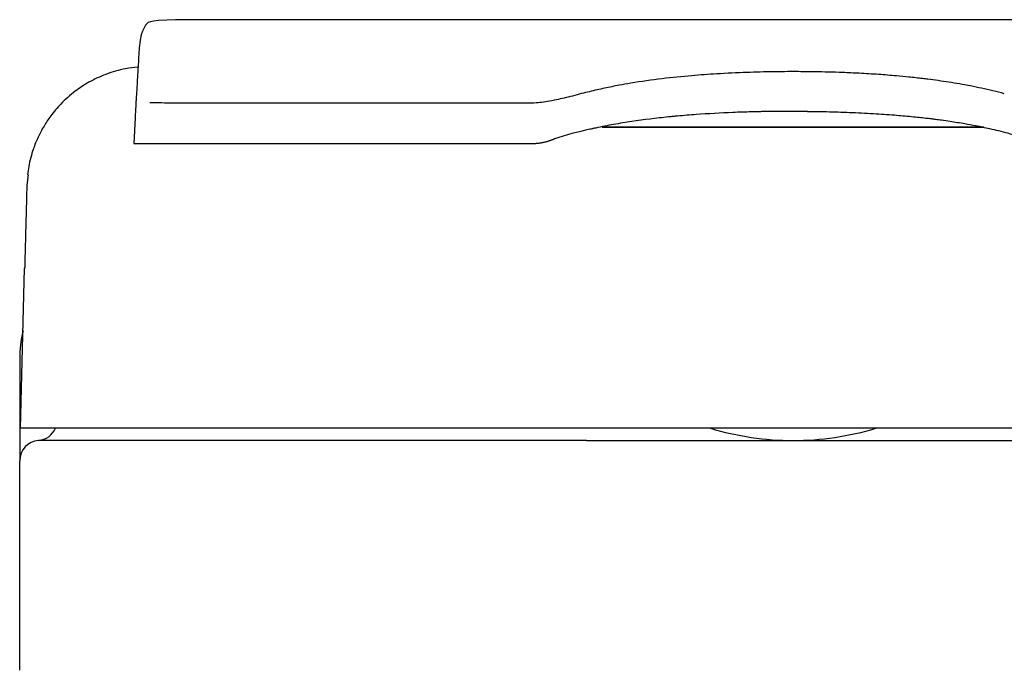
# Model space of a CAD drawing. Header units: millimetres. Extents: x 868.462 to 868.842, y 1387.651 to 1388.104.
import ezdxf

# ---------------------------------------------------------------- set-up
doc = ezdxf.new("R2010")
doc.units = ezdxf.units.MM
doc.layers.add('SANINDUSA', color=3, linetype='Continuous')

msp = doc.modelspace()

# ---------------------------------------------------------------- linework, layer by layer
at = {"layer": 'SANINDUSA'}
for p, q in [((868.4907981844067, 1388.079961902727), (868.4904681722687, 1388.073664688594)), ((868.6055337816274, 1388.077659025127), (868.6993125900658, 1388.077659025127)), ((868.6230362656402, 1388.077671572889), (868.6192257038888, 1388.077671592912)), ((868.626903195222, 1388.07767155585), (868.6230362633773, 1388.077671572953)), ((868.6308185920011, 1388.077671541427), (868.6269032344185, 1388.07767155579)), ((868.6386621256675, 1388.077671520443), (868.6347745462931, 1388.077671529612)), ((868.6425684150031, 1388.07767151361), (868.6386621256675, 1388.077671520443)), ((868.6464887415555, 1388.077671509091), (868.6425684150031, 1388.07767151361)), ((868.650418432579, 1388.07767150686), (868.6464887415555, 1388.077671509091)), ((868.6543528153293, 1388.077671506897), (868.650418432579, 1388.07767150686)), ((868.6582872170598, 1388.077671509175), (868.6543528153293, 1388.077671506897)), ((868.665916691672, 1388.077671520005), (868.6621104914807, 1388.077671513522)), ((868.669700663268, 1388.077671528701), (868.665916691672, 1388.077671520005)), ((868.6734572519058, 1388.077671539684), (868.669700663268, 1388.077671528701)), ((868.6771813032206, 1388.077671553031), (868.6734572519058, 1388.077671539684)), ((868.493088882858, 1388.073667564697), (868.4942262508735, 1388.073668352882)), ((868.4645190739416, 1388.065988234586), (868.4642037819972, 1388.063422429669)), ((868.462639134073, 1388.003670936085), (868.4636678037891, 1388.042954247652)), ((868.4624493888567, 1388.020655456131), (868.4624493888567, 1387.995686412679)), ((868.4646681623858, 1388.003670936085), (868.464362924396, 1388.003670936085)), ((868.4682769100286, 1388.003670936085), (868.4677701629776, 1388.003670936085)), ((868.4909256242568, 1388.003670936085), (868.4897648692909, 1388.003670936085)), ((868.499601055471, 1388.003670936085), (868.4985534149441, 1388.003670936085)), ((868.5024077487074, 1388.003670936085), (868.5020548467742, 1388.003670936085)), ((868.5412623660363, 1388.003670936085), (868.539486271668, 1388.003670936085)), ((868.5543421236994, 1388.003670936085), (868.5530967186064, 1388.003670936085)), ((868.6032971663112, 1388.003670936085), (868.6021094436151, 1388.003670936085)), ((868.6084581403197, 1388.003670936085), (868.6071574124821, 1388.003670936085)), ((868.697672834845, 1388.003670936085), (868.6963721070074, 1388.003670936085)), ((868.702720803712, 1388.003670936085), (868.7015330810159, 1388.003670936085)), ((868.5916667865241, 1388.000670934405), (868.4670562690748, 1388.000670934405)), ((868.6017212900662, 1388.000655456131), (868.7031774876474, 1388.000655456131)), ((868.4624493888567, 1387.944132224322), (868.4624493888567, 1387.995686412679))]:
    msp.add_line(p, q, dxfattribs=at)
at = {"layer": 'SANINDUSA', "flags": 128}
for points in [[(868.7984760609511, 1388.104129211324), (868.5082825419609, 1388.104129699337), (868.5069320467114, 1388.104125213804), (868.5050882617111, 1388.104116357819), (868.5034399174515, 1388.104102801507), (868.5006849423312, 1388.104061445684), (868.4985723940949, 1388.104001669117), (868.496581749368, 1388.103896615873), (868.4953177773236, 1388.103769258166), (868.4945555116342, 1388.103627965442), (868.4939760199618, 1388.103420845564), (868.493667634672, 1388.10312665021), (868.4933862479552, 1388.102745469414), (868.4931127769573, 1388.102305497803), (868.4928511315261, 1388.101811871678), (868.4926061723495, 1388.101271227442), (868.4923920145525, 1388.100688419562), (868.4922194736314, 1388.100063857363), (868.492107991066, 1388.09954182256), (868.4920138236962, 1388.098989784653), (868.4919337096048, 1388.098404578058), (868.4918645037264, 1388.097781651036), (868.491808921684, 1388.097220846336), (868.4917645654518, 1388.096717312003), (868.491725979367, 1388.096196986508), (868.4916919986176, 1388.095658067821), (868.4916461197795, 1388.094802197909), (868.4915987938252, 1388.093899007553), (868.4915492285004, 1388.092953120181), (868.491523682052, 1388.092465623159), (868.4915107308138, 1388.092218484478), (868.4915105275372, 1388.092214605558), (868.4915104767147, 1388.092213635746), (868.4915104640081, 1388.092213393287), (868.4915104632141, 1388.092213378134), (868.4915104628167, 1388.092213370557), (868.4915104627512, 1388.092213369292), (868.4915104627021, 1388.092213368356), (868.4914484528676, 1388.0910332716), (868.4914298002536, 1388.090737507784), (868.491418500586, 1388.090579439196), (868.4914123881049, 1388.090497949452), (868.491410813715, 1388.090477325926), (868.491410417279, 1388.090472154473), (868.4914103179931, 1388.090470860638), (868.4914102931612, 1388.090470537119), (868.491410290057, 1388.090470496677), (868.4914102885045, 1388.090470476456), (868.4914102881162, 1388.090470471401), (868.4914102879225, 1388.090470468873), (868.4914102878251, 1388.090470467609), (868.4914102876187, 1388.090470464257), (868.4913096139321, 1388.088749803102), (868.4912109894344, 1388.087118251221), (868.4911405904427, 1388.085973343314), (868.4910732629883, 1388.084880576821), (868.491067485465, 1388.084785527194)], [(868.4907981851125, 1388.07996190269), (868.4907983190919, 1388.07996442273), (868.4907984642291, 1388.079967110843), (868.4907985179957, 1388.079968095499), (868.4907985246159, 1388.079968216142), (868.4907985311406, 1388.07996833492), (868.4907985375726, 1388.07996845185), (868.4907985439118, 1388.079968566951), (868.4907985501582, 1388.07996868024), (868.4907985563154, 1388.079968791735)], [(868.6192257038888, 1388.077671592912), (868.6157366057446, 1388.07767161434), (868.6154794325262, 1388.077671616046)], [(868.6347745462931, 1388.077671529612), (868.6327919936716, 1388.077671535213), (868.6308185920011, 1388.077671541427)], [(868.6621104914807, 1388.077671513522), (868.660001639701, 1388.077671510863), (868.6582872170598, 1388.077671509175)], [(868.6808676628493, 1388.077671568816), (868.679949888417, 1388.077671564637), (868.6790295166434, 1388.077671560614), (868.678106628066, 1388.077671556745), (868.6771813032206, 1388.077671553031)], [(868.6017212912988, 1388.000655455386), (868.5966598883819, 1388.000663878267), (868.5916667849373, 1388.000670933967)], [(868.7031774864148, 1388.000655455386), (868.7082388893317, 1388.000663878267), (868.7132319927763, 1388.000670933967)]]:
    msp.add_lwpolyline(points, dxfattribs=at)
at = {"layer": 'SANINDUSA'}
for centre, radius, start, end in [((868.4924655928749, 1388.020650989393), 0.03001620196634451, 166.6058214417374, 179.9914724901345), ((868.4666631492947, 1388.005655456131), 0.005000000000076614, 274.5094750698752, 336.6152247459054), ((868.6524337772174, 1388.070604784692), 0.06994933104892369, 253.1151612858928, 270.0127875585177), ((868.6524650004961, 1388.070604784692), 0.069949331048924, 269.9872124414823, 286.8848387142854), ((868.4674493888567, 1387.995686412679), 0.005000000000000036, 94.50947508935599, 180)]:
    msp.add_arc(centre, radius, start, end, dxfattribs=at)
for points, knots in [([(868.4915222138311, 1388.092437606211), (868.4904946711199, 1388.092351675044), (868.4878035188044, 1388.09204764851), (868.4837123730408, 1388.090845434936), (868.479562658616, 1388.088919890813), (868.4758336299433, 1388.086469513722), (868.4726798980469, 1388.083663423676), (868.4701985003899, 1388.080723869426), (868.4686276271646, 1388.078364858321), (868.467630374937, 1388.076582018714), (868.4669259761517, 1388.07515102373), (868.4663142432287, 1388.073731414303), (868.4656892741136, 1388.072045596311), (868.4651100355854, 1388.070096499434), (868.4646405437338, 1388.067990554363), (868.464476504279, 1388.066667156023), (868.4643942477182, 1388.066003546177)], [0.05197997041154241, 0.05197997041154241, 0.05197997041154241, 0.05197997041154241, 0.1180144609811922, 0.2256988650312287, 0.3233185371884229, 0.4104436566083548, 0.5108179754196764, 0.5927959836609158, 0.6564024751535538, 0.6921505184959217, 0.7237734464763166, 0.7583553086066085, 0.7972303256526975, 0.8573973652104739, 0.9284927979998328, 1, 1, 1, 1]), ([(868.7043313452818, 1388.085933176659), (868.7033963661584, 1388.086172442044), (868.7015478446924, 1388.086645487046), (868.6987716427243, 1388.087267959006), (868.6960376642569, 1388.087824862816), (868.6933459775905, 1388.088317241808), (868.6907000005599, 1388.08875274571), (868.688101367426, 1388.08913733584), (868.6859594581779, 1388.089420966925), (868.6835652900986, 1388.089716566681), (868.681007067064, 1388.090002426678), (868.6773987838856, 1388.090350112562), (868.6733376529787, 1388.090670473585), (868.6689214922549, 1388.09093927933), (868.6648242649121, 1388.091122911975), (868.6611977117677, 1388.091239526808), (868.657378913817, 1388.091321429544), (868.652857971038, 1388.091362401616), (868.6472778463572, 1388.091325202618), (868.6407819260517, 1388.091164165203), (868.6341021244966, 1388.090849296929), (868.6271542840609, 1388.090343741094), (868.6200911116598, 1388.08962873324), (868.6141557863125, 1388.088788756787), (868.6100674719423, 1388.088069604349), (868.6079206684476, 1388.087654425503), (868.6061098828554, 1388.087279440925), (868.6042652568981, 1388.086869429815), (868.6023866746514, 1388.086424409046), (868.6011298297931, 1388.086099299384), (868.6004939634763, 1388.085934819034)], [0, 0, 0, 0, 0.02854777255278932, 0.05644101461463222, 0.08368662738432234, 0.1102898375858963, 0.1362545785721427, 0.1615837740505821, 0.1862795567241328, 0.1985626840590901, 0.230828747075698, 0.2599606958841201, 0.3019756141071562, 0.3467426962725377, 0.385389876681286, 0.4179268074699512, 0.4491414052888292, 0.4930669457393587, 0.5452623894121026, 0.6062662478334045, 0.6762139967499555, 0.7343372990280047, 0.8042044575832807, 0.8793242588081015, 0.9074718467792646, 0.9250756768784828, 0.9431285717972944, 0.9616323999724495, 0.9805889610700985, 1, 1, 1, 1]), ([(868.6004939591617, 1388.085934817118), (868.5997420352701, 1388.085735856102), (868.5983048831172, 1388.085355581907), (868.5962539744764, 1388.084851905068), (868.5942063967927, 1388.084398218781), (868.592207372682, 1388.084002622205), (868.5903014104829, 1388.083704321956), (868.5891471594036, 1388.083636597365), (868.5880778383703, 1388.083601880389)], [0, 0, 0, 0, 0.1903777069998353, 0.3638689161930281, 0.5204377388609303, 0.7069775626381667, 0.866825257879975, 1, 1, 1, 1]), ([(868.491067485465, 1388.084785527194), (868.491025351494, 1388.084296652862), (868.4910008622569, 1388.083829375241), (868.4909630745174, 1388.083108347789), (868.4908890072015, 1388.081695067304), (868.4908558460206, 1388.081062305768), (868.4908311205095, 1388.080590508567)], [0, 0, 0, 0, 0.07727679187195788, 0.2525422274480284, 0.4426834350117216, 1, 1, 1, 1]), ([(868.5880778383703, 1388.083601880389), (868.5847048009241, 1388.08360196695), (868.5780243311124, 1388.083602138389), (868.5685422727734, 1388.083602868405), (868.5596055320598, 1388.083603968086), (868.5512505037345, 1388.083605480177), (868.5434756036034, 1388.083607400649), (868.5358192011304, 1388.083609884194), (868.528362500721, 1388.083613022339), (868.521052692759, 1388.083617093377), (868.5144531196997, 1388.083621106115), (868.5087069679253, 1388.083625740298), (868.5039229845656, 1388.083630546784), (868.5001038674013, 1388.083635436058), (868.4972493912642, 1388.083640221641), (868.4957702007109, 1388.083643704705), (868.495057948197, 1388.083645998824), (868.4947368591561, 1388.083647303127), (868.4945310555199, 1388.083648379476), (868.4944708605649, 1388.083648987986), (868.494448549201, 1388.083649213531)], [0, 0, 0, 0, 0.06318184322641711, 0.1251348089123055, 0.1859432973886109, 0.2456809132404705, 0.3044130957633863, 0.3621992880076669, 0.4303663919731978, 0.4985764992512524, 0.5718937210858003, 0.6432683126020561, 0.71283427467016, 0.7837397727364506, 0.8528991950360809, 0.9204064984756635, 0.9427862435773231, 0.9649910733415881, 0.987023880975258, 1, 1, 1, 1]), ([(868.6491582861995, 1388.081578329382), (868.6476668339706, 1388.081565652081), (868.6458030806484, 1388.081538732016), (868.6437544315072, 1388.081493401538), (868.643102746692, 1388.08147746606), (868.6428002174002, 1388.081469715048), (868.6426809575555, 1388.081466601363), (868.6426547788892, 1388.081465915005), (868.6426489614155, 1388.08146576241), (868.6426409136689, 1388.081465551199), (868.6426230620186, 1388.081465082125), (868.6425873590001, 1388.081464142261), (868.6424564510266, 1388.081460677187), (868.640814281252, 1388.081416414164), (868.6361547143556, 1388.081259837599), (868.6300945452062, 1388.080927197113), (868.6252026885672, 1388.080529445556), (868.6233272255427, 1388.080354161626), (868.6225775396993, 1388.080282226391), (868.6221959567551, 1388.080244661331), (868.6210607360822, 1388.08012989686), (868.6172830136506, 1388.079728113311), (868.6120433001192, 1388.079021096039), (868.6068849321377, 1388.07809326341), (868.6045114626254, 1388.077605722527), (868.6035795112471, 1388.077403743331), (868.603375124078, 1388.077358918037), (868.6033410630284, 1388.077351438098), (868.6033373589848, 1388.07735062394), (868.6033257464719, 1388.077348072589), (868.6032967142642, 1388.07734169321), (868.6032212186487, 1388.077325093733), (868.6029656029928, 1388.077268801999), (868.59975531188, 1388.07655783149), (868.5965649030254, 1388.075781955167), (868.5938213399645, 1388.074824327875)], [0, 0, 0, 0, 0.1249999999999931, 0.1562499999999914, 0.1718749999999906, 0.1796874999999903, 0.1816406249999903, 0.1818847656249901, 0.1818847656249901, 0.18212890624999, 0.18212890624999, 0.1826171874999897, 0.1835937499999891, 0.187499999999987, 0.249999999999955, 0.374999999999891, 0.4374999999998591, 0.4531249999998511, 0.4531249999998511, 0.4687499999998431, 0.4687499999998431, 0.4999999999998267, 0.6249999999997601, 0.6874999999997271, 0.7187499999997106, 0.7265624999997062, 0.7275390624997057, 0.7275390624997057, 0.7280273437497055, 0.7280273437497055, 0.7285156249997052, 0.7304687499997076, 0.7343749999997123, 0.7499999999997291, 1, 1, 1, 1]), ([(868.6559645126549, 1388.081575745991), (868.6575389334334, 1388.081559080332), (868.6609964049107, 1388.081522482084), (868.6664104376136, 1388.081345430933), (868.6719659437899, 1388.08107576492), (868.6770365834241, 1388.08072940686), (868.6807745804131, 1388.080401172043), (868.6833333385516, 1388.080139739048), (868.6849418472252, 1388.07996132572), (868.6862810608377, 1388.079802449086), (868.6875705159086, 1388.079640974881), (868.6891186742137, 1388.079435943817), (868.6909146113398, 1388.079179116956), (868.6928291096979, 1388.078881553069), (868.6949105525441, 1388.078531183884), (868.6975455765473, 1388.078045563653), (868.7010559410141, 1388.077309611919), (868.7054651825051, 1388.076245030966), (868.7086448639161, 1388.075254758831), (868.7103822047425, 1388.074713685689)], [0, 0, 0, 0, 0.0837953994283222, 0.1840170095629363, 0.2887498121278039, 0.38102981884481, 0.456574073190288, 0.4907356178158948, 0.5199277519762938, 0.5441525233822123, 0.5638635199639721, 0.5905553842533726, 0.6292446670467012, 0.6628770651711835, 0.6969291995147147, 0.7459377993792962, 0.8112590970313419, 0.8968741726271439, 1, 1, 1, 1]), ([(868.6154794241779, 1388.077671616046), (868.6154794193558, 1388.077671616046), (868.6154794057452, 1388.077671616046), (868.615479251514, 1388.077671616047), (868.6154785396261, 1388.077671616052), (868.6154767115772, 1388.077671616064), (868.615470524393, 1388.077671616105), (868.6154559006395, 1388.077671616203), (868.6154064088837, 1388.077671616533), (868.6152894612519, 1388.077671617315), (868.6150377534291, 1388.077671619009), (868.6145351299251, 1388.077671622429), (868.613819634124, 1388.077671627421), (868.6129662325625, 1388.077671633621), (868.612118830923, 1388.077671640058), (868.6110435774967, 1388.077671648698), (868.6088247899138, 1388.077671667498), (868.606963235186, 1388.077671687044), (868.6055918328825, 1388.077671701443)], [0, 0, 0, 0, 1.40350239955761e-06, 3.961621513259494e-06, 4.489152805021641e-05, 0.0002086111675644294, 0.0005360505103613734, 0.00184580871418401, 0.004465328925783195, 0.01494345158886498, 0.03589980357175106, 0.07781218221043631, 0.1616307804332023, 0.2454367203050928, 0.3292313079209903, 0.4130252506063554, 0.5675772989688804, 1, 1, 1, 1]), ([(868.6992520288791, 1388.077671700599), (868.6990570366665, 1388.077671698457), (868.6983084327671, 1388.077671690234), (868.6969721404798, 1388.07767167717), (868.6952465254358, 1388.07767166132), (868.6934912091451, 1388.077671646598), (868.6917196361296, 1388.07767163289), (868.6899430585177, 1388.077671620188), (868.6881638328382, 1388.077671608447), (868.6851688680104, 1388.077671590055), (868.6827136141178, 1388.077671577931), (868.6808676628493, 1388.077671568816)], [0, 0, 0, 0, 0.03444245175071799, 0.1322296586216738, 0.2300147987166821, 0.3278206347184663, 0.4256602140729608, 0.5221542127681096, 0.6171691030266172, 0.7121734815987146, 1, 1, 1, 1]), ([(868.4904681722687, 1388.073664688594), (868.4904689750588, 1388.073664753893), (868.4904705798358, 1388.073664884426), (868.4904834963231, 1388.073665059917), (868.4905075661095, 1388.073665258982), (868.4905490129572, 1388.073665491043), (868.4906146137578, 1388.07366574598), (868.4906975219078, 1388.073665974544), (868.4907685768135, 1388.07366613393), (868.4908040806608, 1388.07366621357)], [0, 0, 0, 0, 0.1112431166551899, 0.2223751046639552, 0.3333981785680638, 0.5001755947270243, 0.6667186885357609, 0.8334700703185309, 1, 1, 1, 1]), ([(868.4908040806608, 1388.07366621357), (868.4908297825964, 1388.073666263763), (868.4908811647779, 1388.073666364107), (868.4909687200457, 1388.07366650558), (868.4910798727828, 1388.073666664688), (868.4912208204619, 1388.073666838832), (868.4913983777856, 1388.073667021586), (868.4915931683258, 1388.073667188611), (868.4917387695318, 1388.073667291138), (868.4918115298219, 1388.073667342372)], [0, 0, 0, 0, 0.1111973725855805, 0.2223008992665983, 0.3333125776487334, 0.5000858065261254, 0.6666623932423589, 0.8334234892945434, 0.9999999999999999, 0.9999999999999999, 0.9999999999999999, 0.9999999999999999]), ([(868.4918115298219, 1388.073667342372), (868.4918115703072, 1388.0736673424), (868.491981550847, 1388.073667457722), (868.4923532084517, 1388.073667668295), (868.4934381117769, 1388.073668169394), (868.495392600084, 1388.073668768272), (868.4981756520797, 1388.073669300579), (868.5007982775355, 1388.073669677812), (868.5029582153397, 1388.073669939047), (868.5053103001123, 1388.073670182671), (868.507569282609, 1388.073670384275), (868.5096663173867, 1388.073670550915), (868.5112918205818, 1388.073670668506), (868.5127105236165, 1388.073670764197), (868.5138958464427, 1388.073670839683), (868.5151075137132, 1388.073670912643), (868.5159389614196, 1388.073670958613), (868.5163547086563, 1388.073670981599)], [0, 0, 0, 0, 1.313753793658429e-05, 0.0551586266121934, 0.1101684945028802, 0.2744121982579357, 0.4378807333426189, 0.519350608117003, 0.6007102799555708, 0.6819537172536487, 0.7631368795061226, 0.8172243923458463, 0.8713027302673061, 0.9034745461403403, 0.9356470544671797, 0.9678217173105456, 1, 1, 1, 1]), ([(868.5163547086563, 1388.073670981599), (868.5165857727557, 1388.073670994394), (868.5170479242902, 1388.073671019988), (868.517751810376, 1388.073671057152), (868.5184634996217, 1388.073671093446), (868.5191837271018, 1388.0736711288), (868.5199122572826, 1388.073671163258), (868.5206491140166, 1388.073671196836), (868.5213942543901, 1388.073671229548), (868.5230471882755, 1388.073671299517), (868.5256777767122, 1388.073671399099), (868.5294031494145, 1388.073671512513), (868.5332950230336, 1388.073671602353), (868.5373502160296, 1388.073671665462), (868.5415659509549, 1388.073671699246), (868.5454515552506, 1388.07367169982), (868.5484494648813, 1388.073671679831), (868.5504829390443, 1388.073671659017), (868.5517880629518, 1388.073671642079), (868.5525867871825, 1388.073671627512), (868.5528669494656, 1388.073671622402)], [0, 0, 0, 0, 0.02343857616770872, 0.04687951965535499, 0.0703231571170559, 0.09376981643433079, 0.1172198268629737, 0.1406735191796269, 0.164131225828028, 0.1875932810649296, 0.2951014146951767, 0.4027408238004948, 0.510528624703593, 0.6185174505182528, 0.7267291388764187, 0.8352186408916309, 0.9077150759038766, 0.9440193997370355, 0.9803641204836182, 1, 1, 1, 1]), ([(868.5312804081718, 1388.073671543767), (868.5328340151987, 1388.073671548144), (868.535897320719, 1388.073671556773), (868.5393747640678, 1388.073671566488), (868.5410885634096, 1388.073671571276)], [0, 0, 0, 0, 0.5071668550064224, 1, 1, 1, 1]), ([(868.5528669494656, 1388.073671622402), (868.5531615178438, 1388.07367161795), (868.5537508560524, 1388.073671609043), (868.5546411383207, 1388.073671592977), (868.555536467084, 1388.073671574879), (868.5564368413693, 1388.073671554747), (868.5570411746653, 1388.073671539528), (868.5573434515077, 1388.073671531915)], [0, 0, 0, 0, 0.199720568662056, 0.3995777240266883, 0.5995745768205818, 0.7997142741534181, 1, 1, 1, 1]), ([(868.5573434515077, 1388.073671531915), (868.5575133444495, 1388.07367152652), (868.5578532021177, 1388.073671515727), (868.558194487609, 1388.073671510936), (868.5583651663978, 1388.073671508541)], [0, 0, 0, 0, 0.4998943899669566, 1, 1, 1, 1]), ([(868.5583651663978, 1388.073671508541), (868.5587177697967, 1388.073671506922), (868.5594232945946, 1388.073671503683), (868.5604896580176, 1388.073671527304), (868.5615624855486, 1388.073671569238), (868.5626422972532, 1388.073671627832), (868.5638248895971, 1388.073671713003), (868.5651124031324, 1388.073671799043), (868.5665085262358, 1388.073671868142), (868.5679168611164, 1388.073671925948), (868.5692111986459, 1388.073671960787), (868.570386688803, 1388.073671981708), (868.5710901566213, 1388.073671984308), (868.5714420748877, 1388.07367198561)], [0, 0, 0, 0, 0.0833953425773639, 0.1668658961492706, 0.2504135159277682, 0.3340400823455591, 0.4177475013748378, 0.5237179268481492, 0.6298247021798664, 0.7364024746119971, 0.8431256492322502, 0.9215217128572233, 1, 1, 1, 1]), ([(868.5644695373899, 1388.073671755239), (868.5662997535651, 1388.073671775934), (868.5697925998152, 1388.073671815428), (868.5736900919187, 1388.073671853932), (868.5757182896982, 1388.073671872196), (868.5759827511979, 1388.073671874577)], [0, 0, 0, 0, 0.489081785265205, 0.9333801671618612, 1, 1, 1, 1]), ([(868.5714420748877, 1388.07367198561), (868.571698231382, 1388.07367197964), (868.5729151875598, 1388.073671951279), (868.5751076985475, 1388.073671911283), (868.5780323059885, 1388.073671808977), (868.580484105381, 1388.073671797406), (868.5824491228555, 1388.073671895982), (868.5839150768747, 1388.073672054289), (868.5853785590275, 1388.073672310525), (868.5863544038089, 1388.073672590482), (868.5868420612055, 1388.073672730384)], [0, 0, 0, 0, 0.05128882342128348, 0.2436645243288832, 0.435378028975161, 0.6258500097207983, 0.7202360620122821, 0.8145118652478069, 0.9073063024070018, 1, 1, 1, 1]), ([(868.5881324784, 1388.073671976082), (868.5881674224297, 1388.07367206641), (868.588238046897, 1388.07367224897), (868.5883497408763, 1388.073673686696), (868.58846486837, 1388.073675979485), (868.5885821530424, 1388.073679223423), (868.5886997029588, 1388.073683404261), (868.5888531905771, 1388.073690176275), (868.5890389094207, 1388.073701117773), (868.5892623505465, 1388.073717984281), (868.5894201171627, 1388.073731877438), (868.5895002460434, 1388.073738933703)], [0, 0, 0, 0, 0.0806802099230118, 0.1630606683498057, 0.2467337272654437, 0.3311763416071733, 0.415808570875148, 0.5000440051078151, 0.6645114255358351, 0.82960702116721, 1, 1, 1, 1]), ([(868.5895002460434, 1388.073738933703), (868.5896200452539, 1388.07375146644), (868.5898603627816, 1388.073776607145), (868.5902199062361, 1388.073826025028), (868.5905799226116, 1388.073883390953), (868.5908188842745, 1388.073929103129), (868.590938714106, 1388.073952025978)], [0, 0, 0, 0, 0.2492510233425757, 0.4999981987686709, 0.7492688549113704, 1, 1, 1, 1]), ([(868.590938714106, 1388.073952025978), (868.5910581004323, 1388.073976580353), (868.5912975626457, 1388.074025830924), (868.5916565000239, 1388.074111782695), (868.592016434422, 1388.074205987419), (868.5922558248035, 1388.074276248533), (868.5923758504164, 1388.074311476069)], [0, 0, 0, 0, 0.2478612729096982, 0.4971541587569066, 0.7478830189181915, 1, 1, 1, 1]), ([(868.5923758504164, 1388.074311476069), (868.5924283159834, 1388.074327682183), (868.5925496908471, 1388.074365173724), (868.5927419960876, 1388.074429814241), (868.5929502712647, 1388.074503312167), (868.5931422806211, 1388.074574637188), (868.5933145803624, 1388.074639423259), (868.5934720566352, 1388.074699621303), (868.5936364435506, 1388.074762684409), (868.5937579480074, 1388.074802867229), (868.5938210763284, 1388.074823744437)], [0, 0, 0, 0, 0.1088587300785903, 0.251835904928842, 0.4065336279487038, 0.5503993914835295, 0.6607564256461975, 0.7688784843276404, 0.8799195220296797, 1, 1, 1, 1]), ([(868.4642037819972, 1388.063422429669), (868.4642040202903, 1388.063431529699), (868.4642030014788, 1388.063392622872), (868.4642001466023, 1388.063283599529), (868.4642000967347, 1388.063281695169), (868.4642000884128, 1388.063281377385), (868.4642000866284, 1388.063281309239), (868.4642000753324, 1388.063280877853), (868.4642000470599, 1388.063279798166), (868.4641999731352, 1388.063276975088), (868.4641997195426, 1388.0632672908), (868.4641990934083, 1388.063243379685), (868.4641976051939, 1388.063186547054), (868.4641940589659, 1388.063051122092), (868.4641845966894, 1388.062689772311), (868.4641637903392, 1388.061895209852), (868.4641380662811, 1388.060912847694), (868.4641225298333, 1388.060319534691), (868.4641222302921, 1388.060308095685), (868.4641221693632, 1388.060305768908), (868.4641220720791, 1388.06030205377), (868.4641219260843, 1388.060296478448), (868.4641213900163, 1388.060276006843), (868.4641201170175, 1388.060227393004), (868.4641173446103, 1388.060121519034), (868.4641116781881, 1388.059905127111), (868.4640998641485, 1388.059453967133), (868.4640597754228, 1388.057923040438), (868.4640147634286, 1388.056204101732), (868.4639742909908, 1388.054658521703)], [0, 0, 0, 0, 0.2499999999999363, 0.2539062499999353, 0.2543945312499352, 0.2543945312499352, 0.2546386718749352, 0.2546386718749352, 0.2548828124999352, 0.2558593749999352, 0.2578124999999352, 0.2656249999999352, 0.2812499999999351, 0.3124999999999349, 0.3749999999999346, 0.4999999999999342, 0.6249999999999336, 0.6269531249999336, 0.6269531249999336, 0.6274414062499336, 0.6274414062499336, 0.6279296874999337, 0.6289062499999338, 0.6328124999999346, 0.640624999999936, 0.6562499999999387, 0.6874999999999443, 0.7499999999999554, 1, 1, 1, 1]), ([(868.4639742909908, 1388.054658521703), (868.4639651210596, 1388.05430833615), (868.4639512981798, 1388.053780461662), (868.4639374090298, 1388.053250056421), (868.4639323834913, 1388.053058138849), (868.4639316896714, 1388.053031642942), (868.4639315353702, 1388.053025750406), (868.4639315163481, 1388.053025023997), (868.4639315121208, 1388.053024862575), (868.4639315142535, 1388.053024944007), (868.4639314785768, 1388.053023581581), (868.4639314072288, 1388.053020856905), (868.4639311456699, 1388.053010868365), (868.4639305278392, 1388.052987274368), (868.4639284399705, 1388.052907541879), (868.4639205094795, 1388.052604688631), (868.4639012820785, 1388.051870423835), (868.4638395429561, 1388.049512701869), (868.4637889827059, 1388.047581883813), (868.4637550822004, 1388.046287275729), (868.463750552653, 1388.046114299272), (868.4637495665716, 1388.046076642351), (868.4637493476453, 1388.046068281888), (868.4637492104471, 1388.0460630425), (868.4637488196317, 1388.046048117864), (868.4637480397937, 1388.046018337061), (868.4637452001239, 1388.045909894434), (868.4637346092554, 1388.045505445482), (868.4637108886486, 1388.044599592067), (868.4636838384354, 1388.043566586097), (868.4636712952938, 1388.04308758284), (868.4636683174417, 1388.042973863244), (868.4636678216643, 1388.04295493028), (868.4636676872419, 1388.042949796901), (868.4636676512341, 1388.042948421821), (868.4636676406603, 1388.042948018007), (868.46366763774, 1388.042947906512), (868.4636676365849, 1388.042947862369), (868.4636676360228, 1388.042947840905), (868.46366763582, 1388.042947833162), (868.4636676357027, 1388.042947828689), (868.4636676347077, 1388.042947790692), (868.4636676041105, 1388.042946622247), (868.4636675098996, 1388.042943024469), (868.4636676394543, 1388.04294797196), (868.4636677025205, 1388.042950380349), (868.463667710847, 1388.042950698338), (868.4636677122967, 1388.042950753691), (868.4636677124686, 1388.042950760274), (868.4636677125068, 1388.04295076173), (868.4636677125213, 1388.042950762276), (868.4636677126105, 1388.042950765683), (868.4636677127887, 1388.042950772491), (868.4636677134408, 1388.042950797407), (868.4636677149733, 1388.042950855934), (868.4636677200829, 1388.042951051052), (868.463667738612, 1388.042951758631), (868.4636677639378, 1388.042952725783), (868.4636677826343, 1388.042953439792), (868.4636677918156, 1388.042953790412), (868.4636677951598, 1388.042953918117), (868.4636677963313, 1388.042953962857), (868.4636677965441, 1388.042953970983), (868.463667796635, 1388.042953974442), (868.4636677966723, 1388.042953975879), (868.463667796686, 1388.042953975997), (868.4636677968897, 1388.042953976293), (868.4636677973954, 1388.042953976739), (868.4636678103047, 1388.042953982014), (868.4636680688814, 1388.042953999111), (868.4636689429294, 1388.04295402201), (868.4636698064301, 1388.042954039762)], [0, 0, 0, 0, 0.1249999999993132, 0.1874999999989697, 0.1953124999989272, 0.1972656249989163, 0.1975097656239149, 0.1975402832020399, 0.1975402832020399, 0.197570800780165, 0.197570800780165, 0.1976318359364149, 0.1977539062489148, 0.1982421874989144, 0.1992187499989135, 0.2031249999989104, 0.218749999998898, 0.249999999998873, 0.374999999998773, 0.3906249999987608, 0.3945312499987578, 0.3950195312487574, 0.3950195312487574, 0.3955078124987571, 0.3955078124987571, 0.3964843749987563, 0.3984374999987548, 0.4062499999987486, 0.4374999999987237, 0.4999999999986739, 0.5624999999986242, 0.5781249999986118, 0.5859374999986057, 0.5898437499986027, 0.5917968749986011, 0.5922851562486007, 0.5925292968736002, 0.5926513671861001, 0.5926513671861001, 0.59271240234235, 0.59271240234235, 0.5927734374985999, 0.5937499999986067, 0.6249999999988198, 0.7499999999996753, 0.7812499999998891, 0.7890624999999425, 0.7900390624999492, 0.7901611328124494, 0.7901611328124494, 0.7902832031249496, 0.7902832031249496, 0.7905273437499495, 0.7910156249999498, 0.7929687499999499, 0.7968749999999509, 0.8124999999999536, 0.8749999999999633, 0.9374999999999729, 0.9687499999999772, 0.9843749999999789, 0.9863281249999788, 0.9873046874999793, 0.9877929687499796, 0.9877929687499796, 0.9879150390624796, 0.9879150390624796, 0.9880371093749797, 0.9882812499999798, 0.9921874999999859, 1, 1, 1, 1]), ([(868.4872521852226, 1388.003670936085), (868.4866687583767, 1388.003670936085), (868.4854325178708, 1388.003670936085), (868.485079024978, 1388.003670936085), (868.4845959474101, 1388.003670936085), (868.4841200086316, 1388.003670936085), (868.483651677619, 1388.003670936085), (868.4831832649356, 1388.003670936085), (868.4827224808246, 1388.003670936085), (868.4822682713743, 1388.003670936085), (868.4818139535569, 1388.003670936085), (868.4813679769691, 1388.003670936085), (868.4809291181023, 1388.003670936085), (868.480490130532, 1388.003670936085), (868.4800582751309, 1388.003670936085), (868.4796345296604, 1388.003670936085), (868.4792106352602, 1388.003670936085), (868.4787939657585, 1388.003670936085), (868.4783848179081, 1388.003670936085), (868.4775838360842, 1388.003670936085), (868.4767608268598, 1388.003670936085), (868.4760212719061, 1388.003670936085), (868.4756429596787, 1388.003670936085), (868.4752718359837, 1388.003670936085), (868.4749080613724, 1388.003670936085), (868.474544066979, 1388.003670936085), (868.4741874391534, 1388.003670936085), (868.4738409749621, 1388.003670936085), (868.4734942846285, 1388.003670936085), (868.4731537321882, 1388.003670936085), (868.4728203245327, 1388.003670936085), (868.4724866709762, 1388.003670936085), (868.4721601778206, 1388.003670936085), (868.4718464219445, 1388.003670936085), (868.471532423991, 1388.003670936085), (868.4712220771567, 1388.003670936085), (868.4709195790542, 1388.003670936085), (868.4706168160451, 1388.003670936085), (868.4703219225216, 1388.003670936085), (868.4700401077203, 1388.003670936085), (868.4697580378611, 1388.003670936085), (868.4694792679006, 1388.003670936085), (868.469208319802, 1388.003670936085), (868.4689370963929, 1388.003670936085), (868.4686733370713, 1388.003670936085), (868.4684245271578, 1388.003670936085), (868.4683745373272, 1388.003670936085), (868.4683256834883, 1388.003670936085), (868.4682769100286, 1388.003670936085)], [0, 0, 0, 0, 1, 1, 1, 2, 2, 2, 3, 3, 3, 4, 4, 4, 5, 5, 5, 6, 6, 6, 7, 7, 7, 8, 8, 8, 9, 9, 9, 10, 10, 10, 11, 11, 11, 12, 12, 12, 13, 13, 13, 14, 14, 14, 15, 15, 15, 16, 16, 16, 16]), ([(868.5316681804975, 1388.003670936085), (868.530879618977, 1388.003670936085), (868.530096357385, 1388.003670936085), (868.5293184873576, 1388.003670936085), (868.5277461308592, 1388.003670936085), (868.526178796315, 1388.003670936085), (868.5246514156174, 1388.003670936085), (868.523117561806, 1388.003670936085), (868.5216201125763, 1388.003670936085), (868.5201326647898, 1388.003670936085), (868.5186621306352, 1388.003670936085), (868.5171875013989, 1388.003670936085), (868.5157647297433, 1388.003670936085), (868.5150498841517, 1388.003670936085), (868.5143410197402, 1388.003670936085), (868.5136380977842, 1388.003670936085), (868.512268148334, 1388.003670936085), (868.5108212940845, 1388.003670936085), (868.5095010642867, 1388.003670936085), (868.5081215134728, 1388.003670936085), (868.5068496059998, 1388.003670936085), (868.5055210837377, 1388.003670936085), (868.5044645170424, 1388.003670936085), (868.503422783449, 1388.003670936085), (868.5024077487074, 1388.003670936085)], [0, 0, 0, 0, 1, 1, 1, 2, 2, 2, 3, 3, 3, 4, 4, 4, 5, 5, 5, 6, 6, 6, 7, 7, 7, 8, 8, 8, 8]), ([(868.6021094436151, 1388.003670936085), (868.6006427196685, 1388.003670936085), (868.5991844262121, 1388.003670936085), (868.5977308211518, 1388.003670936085), (868.5957085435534, 1388.003670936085), (868.5938145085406, 1388.003670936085), (868.5918127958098, 1388.003670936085), (868.5908297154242, 1388.003670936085), (868.5898495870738, 1388.003670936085), (868.5888721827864, 1388.003670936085), (868.5878934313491, 1388.003670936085), (868.5869174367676, 1388.003670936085), (868.5859446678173, 1388.003670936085), (868.5849704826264, 1388.003670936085), (868.5839991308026, 1388.003670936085), (868.5830308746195, 1388.003670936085), (868.5811354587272, 1388.003670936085), (868.5791160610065, 1388.003670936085), (868.5772469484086, 1388.003670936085), (868.5762874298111, 1388.003670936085), (868.5753310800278, 1388.003670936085), (868.5743780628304, 1388.003670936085), (868.5734233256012, 1388.003670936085), (868.5724719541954, 1388.003670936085), (868.5715253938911, 1388.003670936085), (868.570577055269, 1388.003670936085), (868.569631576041, 1388.003670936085), (868.5686895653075, 1388.003670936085), (868.5677456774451, 1388.003670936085), (868.5668052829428, 1388.003670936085), (868.5658712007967, 1388.003670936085), (868.5649351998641, 1388.003670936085), (868.5640010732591, 1388.003670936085), (868.5630709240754, 1388.003670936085), (868.5621387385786, 1388.003670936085), (868.5612105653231, 1388.003670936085), (868.5602893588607, 1388.003670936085), (868.5593660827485, 1388.003670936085), (868.5584444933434, 1388.003670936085), (868.5575271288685, 1388.003670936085), (868.5566097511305, 1388.003670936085), (868.5556963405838, 1388.003670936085), (868.5547913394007, 1388.003670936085), (868.5546412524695, 1388.003670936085), (868.5544917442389, 1388.003670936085), (868.5543421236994, 1388.003670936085)], [0, 0, 0, 0, 1, 1, 1, 2, 2, 2, 3, 3, 3, 4, 4, 4, 5, 5, 5, 6, 6, 6, 7, 7, 7, 8, 8, 8, 9, 9, 9, 10, 10, 10, 11, 11, 11, 12, 12, 12, 13, 13, 13, 14, 14, 14, 15, 15, 15, 15]), ([(868.652415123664, 1388.003670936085), (868.6513912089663, 1388.003670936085), (868.6503673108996, 1388.003670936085), (868.6493435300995, 1388.003670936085), (868.647293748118, 1388.003670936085), (868.6452504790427, 1388.003670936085), (868.6432028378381, 1388.003670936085), (868.6421797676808, 1388.003670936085), (868.6411571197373, 1388.003670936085), (868.640134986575, 1388.003670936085), (868.6380954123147, 1388.003670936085), (868.6360416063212, 1388.003670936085), (868.634007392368, 1388.003670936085), (868.6329870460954, 1388.003670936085), (868.6319675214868, 1388.003670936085), (868.6309488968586, 1388.003670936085), (868.6289416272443, 1388.003670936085), (868.6268442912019, 1388.003670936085), (868.6248456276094, 1388.003670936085), (868.6227864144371, 1388.003670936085), (868.6208132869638, 1388.003670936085), (868.6187648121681, 1388.003670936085), (868.6177531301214, 1388.003670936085), (868.6167428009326, 1388.003670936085), (868.6157343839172, 1388.003670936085), (868.6149643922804, 1388.003670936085), (868.6141956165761, 1388.003670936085), (868.613427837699, 1388.003670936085)], [0, 0, 0, 0, 1, 1, 1, 2, 2, 2, 3, 3, 3, 4, 4, 4, 5, 5, 5, 6, 6, 6, 7, 7, 7, 8, 8, 8, 9, 9, 9, 9]), ([(868.6914024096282, 1388.003670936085), (868.6906347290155, 1388.003670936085), (868.6898658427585, 1388.003670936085), (868.6890958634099, 1388.003670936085), (868.6871150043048, 1388.003670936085), (868.6850208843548, 1388.003670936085), (868.6830281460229, 1388.003670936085), (868.6820149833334, 1388.003670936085), (868.6810003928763, 1388.003670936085), (868.6799846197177, 1388.003670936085), (868.6779460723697, 1388.003670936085), (868.675928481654, 1388.003670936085), (868.6738813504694, 1388.003670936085), (868.6728627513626, 1388.003670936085), (868.6718432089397, 1388.003670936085), (868.6708228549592, 1388.003670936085), (868.6687808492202, 1388.003670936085), (868.6667426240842, 1388.003670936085), (868.6646952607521, 1388.003670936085), (868.66265352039, 1388.003670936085), (868.6606026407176, 1388.003670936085), (868.6585576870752, 1388.003670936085), (868.6575342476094, 1388.003670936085), (868.6565105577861, 1388.003670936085), (868.6554867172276, 1388.003670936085), (868.6544629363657, 1388.003670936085), (868.6534390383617, 1388.003670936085), (868.652415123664, 1388.003670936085)], [0, 0, 0, 0, 1, 1, 1, 2, 2, 2, 3, 3, 3, 4, 4, 4, 5, 5, 5, 6, 6, 6, 7, 7, 7, 8, 8, 8, 9, 9, 9, 9]), ([(868.7504881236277, 1388.003670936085), (868.7503380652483, 1388.003670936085), (868.7501892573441, 1388.003670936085), (868.7500389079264, 1388.003670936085), (868.7491323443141, 1388.003670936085), (868.7482192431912, 1388.003670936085), (868.7473031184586, 1388.003670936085), (868.7463869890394, 1388.003670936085), (868.7454660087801, 1388.003670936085), (868.7445408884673, 1388.003670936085), (868.7426760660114, 1388.003670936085), (868.7408568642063, 1388.003670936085), (868.7389590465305, 1388.003670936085), (868.73802365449, 1388.003670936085), (868.7370840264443, 1388.003670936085), (868.7361406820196, 1388.003670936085), (868.7342646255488, 1388.003670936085), (868.7323578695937, 1388.003670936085), (868.7304521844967, 1388.003670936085), (868.7294993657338, 1388.003670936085), (868.7285430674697, 1388.003670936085), (868.7275832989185, 1388.003670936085), (868.7256686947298, 1388.003670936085), (868.723740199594, 1388.003670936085), (868.7217993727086, 1388.003670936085), (868.7208311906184, 1388.003670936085), (868.7198597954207, 1388.003670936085), (868.7188855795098, 1388.003670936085), (868.717002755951, 1388.003670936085), (868.7149232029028, 1388.003670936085), (868.7130174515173, 1388.003670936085), (868.7109995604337, 1388.003670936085), (868.7091378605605, 1388.003670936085), (868.7070994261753, 1388.003670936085), (868.706109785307, 1388.003670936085), (868.70511822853, 1388.003670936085), (868.7041232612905, 1388.003670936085), (868.7036565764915, 1388.003670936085), (868.7031888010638, 1388.003670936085), (868.702720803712, 1388.003670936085)], [0, 0, 0, 0, 1, 1, 1, 2, 2, 2, 3, 3, 3, 4, 4, 4, 5, 5, 5, 6, 6, 6, 7, 7, 7, 8, 8, 8, 9, 9, 9, 10, 10, 10, 11, 11, 11, 12, 12, 12, 13, 13, 13, 13])]:
    msp.add_open_spline(points, degree=3, knots=knots, dxfattribs=at)
for points in [[(868.6559645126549, 1388.081575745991), (868.6513290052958, 1388.081592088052), (868.6502435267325, 1388.081587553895), (868.6491582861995, 1388.081578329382)], [(868.4907996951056, 1388.079990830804), (868.4907983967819, 1388.079966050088), (868.490797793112, 1388.079954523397), (868.4907978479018, 1388.079955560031)], [(868.4908057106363, 1388.080105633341), (868.4908029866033, 1388.080053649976), (868.4908009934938, 1388.08001561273), (868.4907996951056, 1388.079990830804)], [(868.4908161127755, 1388.080304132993), (868.490811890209, 1388.080223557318), (868.4908084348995, 1388.080157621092), (868.4908057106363, 1388.080105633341)], [(868.4908311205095, 1388.080590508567), (868.4908253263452, 1388.080479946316), (868.4908203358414, 1388.080384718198), (868.4908161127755, 1388.080304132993)], [(868.5868420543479, 1388.073671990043), (868.5872696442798, 1388.073671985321), (868.5876999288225, 1388.073671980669), (868.5881324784, 1388.073671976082)], [(868.4630473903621, 1388.003670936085), (868.4629549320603, 1388.003670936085), (868.4628841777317, 1388.003670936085), (868.4628351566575, 1388.003670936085)], [(868.4631911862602, 1388.003670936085), (868.4631323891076, 1388.003670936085), (868.463084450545, 1388.003670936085), (868.4630473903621, 1388.003670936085)], [(868.463444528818, 1388.003670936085), (868.4633434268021, 1388.003670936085), (868.4632589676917, 1388.003670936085), (868.4631911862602, 1388.003670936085)], [(868.4637041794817, 1388.003670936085), (868.4636031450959, 1388.003670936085), (868.4635165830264, 1388.003670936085), (868.463444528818, 1388.003670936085)], [(868.4639779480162, 1388.003670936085), (868.4638731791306, 1388.003670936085), (868.4637819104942, 1388.003670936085), (868.4637041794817, 1388.003670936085)], [(868.464362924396, 1388.003670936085), (868.4642179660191, 1388.003670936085), (868.4640896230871, 1388.003670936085), (868.4639779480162, 1388.003670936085)], [(868.4651641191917, 1388.003670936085), (868.464981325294, 1388.003670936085), (868.4648159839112, 1388.003670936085), (868.4646681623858, 1388.003670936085)], [(868.4655223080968, 1388.003670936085), (868.4653914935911, 1388.003670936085), (868.4652720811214, 1388.003670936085), (868.4651641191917, 1388.003670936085)], [(868.4660956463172, 1388.003670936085), (868.4658875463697, 1388.003670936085), (868.4656964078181, 1388.003670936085), (868.4655223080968, 1388.003670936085)], [(868.4665488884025, 1388.003670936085), (868.4663853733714, 1388.003670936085), (868.4662342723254, 1388.003670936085), (868.4660956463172, 1388.003670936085)], [(868.467137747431, 1388.003670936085), (868.4669264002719, 1388.003670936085), (868.4667300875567, 1388.003670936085), (868.4665488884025, 1388.003670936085)], [(868.4677701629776, 1388.003670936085), (868.4675443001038, 1388.003670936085), (868.4673334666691, 1388.003670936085), (868.467137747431, 1388.003670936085)], [(868.4881042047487, 1388.003670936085), (868.4878121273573, 1388.003670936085), (868.4875280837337, 1388.003670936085), (868.4872521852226, 1388.003670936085)], [(868.4897648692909, 1388.003670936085), (868.4891961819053, 1388.003670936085), (868.4886425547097, 1388.003670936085), (868.4881042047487, 1388.003670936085)], [(868.492489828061, 1388.003670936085), (868.4919550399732, 1388.003670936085), (868.4914335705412, 1388.003670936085), (868.4909256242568, 1388.003670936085)], [(868.493782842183, 1388.003670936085), (868.49334111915, 1388.003670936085), (868.4929100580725, 1388.003670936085), (868.492489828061, 1388.003670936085)], [(868.495412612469, 1388.003670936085), (868.4948562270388, 1388.003670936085), (868.4943128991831, 1388.003670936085), (868.493782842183, 1388.003670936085)], [(868.4966816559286, 1388.003670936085), (868.4962486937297, 1388.003670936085), (868.4958256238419, 1388.003670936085), (868.495412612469, 1388.003670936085)], [(868.4985534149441, 1388.003670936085), (868.4979152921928, 1388.003670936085), (868.4972912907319, 1388.003670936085), (868.4966816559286, 1388.003670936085)], [(868.5020548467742, 1388.003670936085), (868.5012173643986, 1388.003670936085), (868.500398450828, 1388.003670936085), (868.499601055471, 1388.003670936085)], [(868.5321604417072, 1388.003670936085), (868.5319941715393, 1388.003670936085), (868.531830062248, 1388.003670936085), (868.5316681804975, 1388.003670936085)], [(868.5353986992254, 1388.003670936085), (868.5343051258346, 1388.003670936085), (868.533225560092, 1388.003670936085), (868.5321604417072, 1388.003670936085)], [(868.5368073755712, 1388.003670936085), (868.5363318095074, 1388.003670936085), (868.5358621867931, 1388.003670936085), (868.5353986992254, 1388.003670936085)], [(868.539486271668, 1388.003670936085), (868.5385822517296, 1388.003670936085), (868.5376891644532, 1388.003670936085), (868.5368073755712, 1388.003670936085)], [(868.5438005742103, 1388.003670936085), (868.5429446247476, 1388.003670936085), (868.5420984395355, 1388.003670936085), (868.5412623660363, 1388.003670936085)], [(868.5456714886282, 1388.003670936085), (868.5450407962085, 1388.003670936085), (868.54441707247, 1388.003670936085), (868.5438005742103, 1388.003670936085)], [(868.5483280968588, 1388.003670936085), (868.5474328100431, 1388.003670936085), (868.5465471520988, 1388.003670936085), (868.5456714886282, 1388.003670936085)], [(868.550041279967, 1388.003670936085), (868.5494640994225, 1388.003670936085), (868.5488929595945, 1388.003670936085), (868.5483280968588, 1388.003670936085)], [(868.5530967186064, 1388.003670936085), (868.5520676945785, 1388.003670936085), (868.5510490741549, 1388.003670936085), (868.550041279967, 1388.003670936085)], [(868.6071574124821, 1388.003670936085), (868.6058647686, 1388.003670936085), (868.6045776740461, 1388.003670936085), (868.6032971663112, 1388.003670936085)], [(868.6124656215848, 1388.003670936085), (868.6111249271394, 1388.003670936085), (868.609788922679, 1388.003670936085), (868.6084581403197, 1388.003670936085)], [(868.613427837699, 1388.003670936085), (868.6131060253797, 1388.003670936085), (868.6127852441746, 1388.003670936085), (868.6124656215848, 1388.003670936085)], [(868.6923646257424, 1388.003670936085), (868.6920450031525, 1388.003670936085), (868.6917242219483, 1388.003670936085), (868.6914024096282, 1388.003670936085)], [(868.6963721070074, 1388.003670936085), (868.6950413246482, 1388.003670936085), (868.6937053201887, 1388.003670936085), (868.6923646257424, 1388.003670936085)], [(868.7015330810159, 1388.003670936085), (868.7002525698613, 1388.003670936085), (868.6989654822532, 1388.003670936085), (868.697672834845, 1388.003670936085)]]:
    msp.add_open_spline(points, degree=3, dxfattribs=at)

doc.saveas('drawing.dxf')
